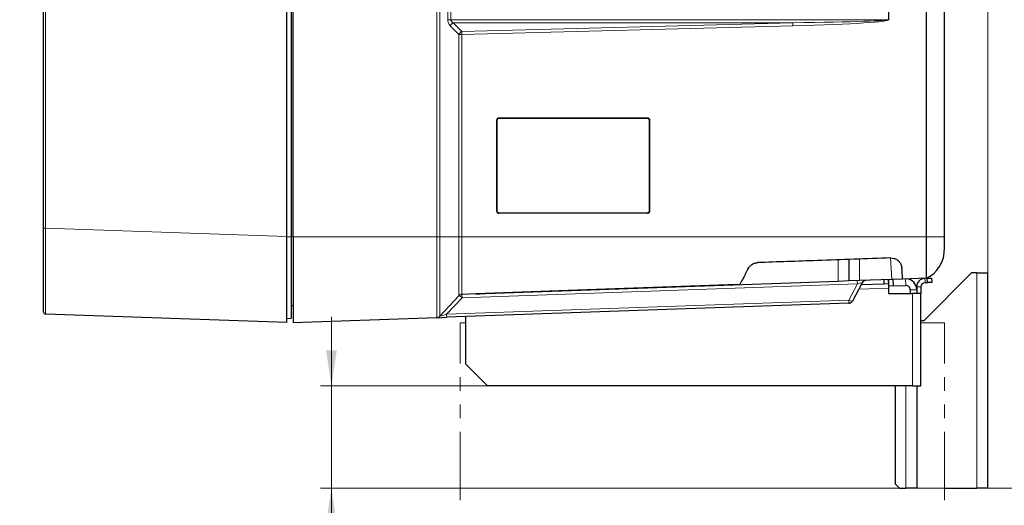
# Model space of a CAD drawing. Header units: millimetres. Extents: x 0 to 4205, y 0 to 2970.
# Tile 52 of 85: x 1950 to 2407, y 1592 to 1817. Entities that reach past the tile are written whole.
import ezdxf

# ---------------------------------------------------------------- set-up
doc = ezdxf.new("R2010")
doc.units = ezdxf.units.MM
doc.header["$LTSCALE"] = 5
doc.linetypes.add('PHANTOM', pattern=[12.7, 6.35, -1.27, 1.27, -1.27, 1.27, -1.27])
doc.styles.add('SLDTEXTSTYLE0', font='TXT', dxfattribs={"width": 0.605})
doc.dimstyles.new('SLDDIMSTYLE0', dxfattribs={"dimtxt": 12.841593, "dimasz": 16.5, "dimexe": 0, "dimexo": 0.0625, "dimgap": 3.210398, "dimtad": 1, "dimdec": 0, "dimrnd": 1e-09, "dimzin": 12, "dimdsep": 46, "dimtxsty": 'SLDTEXTSTYLE0', "dimsah": 1, "dimcen": 0.09, "dimadec": 0, "dimazin": 3, "dimtfac": 1, "dimtdec": 1, "dimtofl": 0, "dimtmove": 0, "dimatfit": 3, "dimfxl": 1, "dimfrac": 2, "dimtolj": 1, "dimtzin": 12, "dimarcsym": 0})
doc.dimstyles.new('SLDDIMSTYLE2', dxfattribs={"dimtxt": 12.841593, "dimasz": 16.5, "dimexe": 0, "dimexo": 0.0625, "dimgap": 3.210398, "dimtad": 1, "dimdec": 0, "dimrnd": 1e-09, "dimzin": 12, "dimdsep": 46, "dimtxsty": 'SLDTEXTSTYLE0', "dimsah": 1, "dimcen": 0.09, "dimadec": 0, "dimazin": 3, "dimtfac": 1, "dimtdec": 1, "dimtmove": 0, "dimatfit": 0, "dimfxl": 1, "dimfrac": 2, "dimtolj": 1, "dimtzin": 12, "dimarcsym": 0})

# ---------------------------------------------------------------- blocks, each defined once
blk = doc.blocks.new('_D_7')
at = {"color": 7, "linetype": 'Continuous', "lineweight": 0}
for p, q in [((2163.82, 2742.16), (2159.41, 2742.16)), ((2159.41, 2742.16), (2159.41, 2722.44)), ((2198.12, 2742.16), (2202.53, 2742.16)), ((2202.53, 2742.16), (2202.53, 2722.44)), ((1950.03, 2550.64), (1950.03, 2724.5)), ((2159.41, 2722.44), (2163.82, 2722.44)), ((2202.53, 2722.44), (2198.12, 2722.44)), ((2399.56, 1699.78), (2399.56, 2724.5)), ((1950.03, 2719.5), (2399.56, 2719.5))]:
    blk.add_line(p, q, dxfattribs=at)
at = {"color": 7, "linetype": 'Continuous', "lineweight": 18}
for points in [[(1950.03, 2719.5), (1966.53, 2717), (1966.53, 2722)], [(2399.56, 2719.5), (2383.06, 2722), (2383.06, 2717)]]:
    blk.add_solid(points, dxfattribs=at)
at = {"color": 7, "linetype": 'Continuous', "lineweight": 18, "char_height": 13.229, "attachment_point": 1, "style": 'SLDTEXTSTYLE0'}
for s, insert in [('450', (2166.27, 2762.15)), ('17,7', (2163.82, 2739.49))]:
    blk.add_mtext(s, dxfattribs=dict(at, insert=insert))
blk = doc.blocks.new('_D_8')
at = {"color": 7, "linetype": 'Continuous', "lineweight": 0}
for p, q in [((2094.79, 1647.34), (2094.79, 1679.34)), ((2167.26, 1647.34), (2089.79, 1647.34)), ((2094.79, 1599.78), (2094.79, 1647.34)), ((2394.56, 1599.78), (2089.79, 1599.78)), ((2094.79, 1599.78), (2094.79, 1519.53)), ((2072.13, 1557.75), (2072.13, 1562.16)), ((2072.13, 1562.16), (2091.85, 1562.16)), ((2091.85, 1562.16), (2091.85, 1557.75)), ((2072.13, 1533.25), (2072.13, 1528.84)), ((2091.85, 1528.84), (2091.85, 1533.25)), ((2072.13, 1528.84), (2091.85, 1528.84))]:
    blk.add_line(p, q, dxfattribs=at)
at = {"color": 7, "linetype": 'Continuous', "lineweight": 18}
for points in [[(2094.79, 1647.34), (2097.29, 1663.84), (2092.29, 1663.84)], [(2094.79, 1599.78), (2092.29, 1583.28), (2097.29, 1583.28)]]:
    blk.add_solid(points, dxfattribs=at)
at = {"color": 7, "linetype": 'Continuous', "lineweight": 18, "char_height": 13.229, "attachment_point": 1, "rotation": 90, "style": 'SLDTEXTSTYLE0'}
for s, insert in [('48', (2052.13, 1535.7)), ('1,9', (2074.79, 1533.25))]:
    blk.add_mtext(s, dxfattribs=dict(at, insert=insert))
blk = doc.blocks.new('_D_9')
at = {"color": 7, "linetype": 'Continuous', "lineweight": 0}
for p, q in [((2398.56, 2642.17), (2484.56, 2642.17)), ((2479.56, 1599.78), (2479.56, 2642.17)), ((2456.9, 2132.88), (2456.9, 2137.29)), ((2456.9, 2137.29), (2476.62, 2137.29)), ((2476.62, 2137.29), (2476.62, 2132.88)), ((2456.9, 2113.29), (2456.9, 2108.88)), ((2476.62, 2108.88), (2476.62, 2113.29)), ((2456.9, 2108.88), (2476.62, 2108.88)), ((2399.56, 1599.78), (2484.56, 1599.78))]:
    blk.add_line(p, q, dxfattribs=at)
at = {"color": 7, "linetype": 'Continuous', "lineweight": 18}
for points in [[(2479.56, 2642.17), (2477.06, 2625.67), (2482.06, 2625.67)], [(2479.56, 1599.78), (2482.06, 1616.28), (2477.06, 1616.28)]]:
    blk.add_solid(points, dxfattribs=at)
at = {"color": 7, "linetype": 'Continuous', "lineweight": 18, "char_height": 13.229, "attachment_point": 1, "rotation": 90, "style": 'SLDTEXTSTYLE0'}
for s, insert in [('1042', (2436.91, 2103.49)), ('41', (2459.57, 2113.29))]:
    blk.add_mtext(s, dxfattribs=dict(at, insert=insert))

msp = doc.modelspace()

# ---------------------------------------------------------------- linework, layer by layer
at = {"color": 8, "linetype": 'Continuous', "lineweight": 18}
for p, q in [((2143.73, 1716.65), (2143.73, 2586.69)), ((2145.13, 2586.69), (2145.13, 1716.65)), ((2148.85, 1817.5), (2148.85, 1975.84)), ((2150.19, 1975.84), (2150.19, 1817.5)), ((2353.53, 1817.5), (2353.53, 1975.84)), ((2353.58, 1975.84), (2353.58, 1817.5)), ((1962.05, 1906.17), (1962.05, 1720.63)), ((2150.19, 1817.5), (2148.85, 1817.5)), ((2150.19, 1817.5), (2353.53, 1817.5)), ((2309.04, 1816.09), (2151.38, 1816.09)), ((2151.38, 1816.09), (2155.37, 1812.04)), ((2155.37, 1812.04), (2309.04, 1816.09)), ((2353.58, 1817.5), (2353.53, 1817.5)), ((2153.99, 1810.63), (2150, 1814.67)), ((2153.99, 1716.65), (2153.99, 1810.63)), ((2155.38, 1810.63), (2153.99, 1810.63)), ((2309.05, 1814.67), (2155.38, 1810.63)), ((2155.38, 1810.63), (2155.38, 1716.65)), ((2171.46, 1728.67), (2171.46, 1770.67)), ((2171.56, 1770.67), (2171.46, 1770.67)), ((2171.56, 1770.67), (2171.65, 1770.67)), ((2171.65, 1770.67), (2171.65, 1728.67)), ((2241.55, 1771.57), (2172.55, 1771.57)), ((2172.56, 1771.77), (2241.56, 1771.77)), ((2242.45, 1728.67), (2242.45, 1770.67)), ((2242.45, 1770.67), (2242.56, 1770.67)), ((2242.66, 1770.67), (2242.56, 1770.67)), ((2242.66, 1770.67), (2242.66, 1728.67)), ((2171.56, 1728.67), (2171.46, 1728.67)), ((2171.56, 1728.67), (2171.65, 1728.67)), ((2242.45, 1728.67), (2242.56, 1728.67)), ((2242.66, 1728.67), (2242.56, 1728.67)), ((2172.55, 1727.77), (2241.55, 1727.77)), ((2241.56, 1727.57), (2172.56, 1727.57)), ((1962.05, 1720.63), (1961.09, 1720.63)), ((1962.05, 1720.63), (2074.09, 1716.72)), ((2074.09, 1716.65), (2076.09, 1716.65)), ((2076.09, 1716.68), (2077.06, 1716.68)), ((2143.73, 1716.65), (2077.06, 1716.65)), ((2145.13, 1716.65), (2153.99, 1716.65)), ((2371.06, 1716.65), (2155.38, 1716.65)), ((2330.07, 1695.89), (2330.07, 1705.9)), ((2340.06, 1706.25), (2340.06, 1696.24)), ((2355.06, 1696.76), (2354.36, 1706.75)), ((2361.49, 1694), (2361.39, 1696.99)), ((2370.49, 1695.3), (2370.42, 1697.3)), ((2394.56, 1599.78), (2394.56, 1699.78)), ((2339.03, 1694.72), (2155.44, 1688.31)), ((2335.02, 1687.18), (2339.03, 1694.72)), ((2338.98, 1696.2), (2339.03, 1694.72)), ((2353.46, 1692.71), (2339.67, 1692.22)), ((2363.56, 1692), (2366.56, 1692)), ((2368.56, 1693.3), (2366.56, 1693.3)), ((2155.44, 1688.31), (2148.3, 1680.66)), ((2148.3, 1680.66), (2335.02, 1687.18)), ((2155.38, 1689.79), (2155.44, 1688.31)), ((2335.02, 1687.18), (2335.07, 1685.7)), ((2364.56, 1647.34), (2364.56, 1690.24)), ((2148.3, 1680.66), (2148.35, 1679.18)), ((2361.56, 1647.34), (2361.56, 1599.78))]:
    msp.add_line(p, q, dxfattribs=at)
at = {"color": 7, "linetype": 'Continuous', "lineweight": 25}
for p, q in [((2371.06, 1716.65), (2371.06, 2151.67)), ((2379.56, 1716.65), (2379.56, 2151.67)), ((1961.09, 1720.63), (1961.09, 1906.17)), ((2076.09, 1880.85), (2076.09, 1716.65)), ((2074.09, 1716.72), (2074.09, 1871.96)), ((2077.06, 1716.65), (2077.06, 1871.84)), ((2171.56, 1770.67), (2171.56, 1728.67)), ((2241.56, 1771.67), (2172.56, 1771.67)), ((2242.56, 1728.67), (2242.56, 1770.67)), ((2172.56, 1727.67), (2241.56, 1727.67)), ((1961.09, 1681.65), (1961.09, 1720.63)), ((2074.09, 1676.74), (2074.09, 1716.72)), ((2335.07, 1706.07), (2335.07, 1696.07)), ((2355.06, 1696.76), (2340.06, 1696.24)), ((2351.53, 1694.64), (2351.46, 1696.64)), ((2353.57, 1693.72), (2353.46, 1696.71)), ((2353.46, 1696.71), (2353.53, 1694.71)), ((2360.05, 1696.94), (2355.06, 1696.76)), ((2355.46, 1696.78), (2355.57, 1693.79)), ((2371.06, 1697.32), (2360.05, 1696.94)), ((2370.06, 1677.78), (2392.06, 1699.78)), ((2371.06, 1697.32), (2371.49, 1697.34)), ((2371.49, 1697.34), (2373.49, 1697.41)), ((2371.56, 1695.34), (2371.49, 1697.34)), ((2373.49, 1697.41), (2373.56, 1695.41)), ((2394.56, 1699.78), (2392.06, 1699.78)), ((2394.56, 1699.78), (2399.56, 1699.78)), ((2399.56, 1599.78), (2399.56, 1699.78)), ((2330.07, 1695.89), (2166.14, 1690.17)), ((2335.07, 1696.07), (2330.07, 1695.89)), ((2340.06, 1696.24), (2335.07, 1696.07)), ((2341.3, 1695.28), (2336.77, 1686.76)), ((2351.53, 1694.64), (2340.76, 1694.26)), ((2353.53, 1694.71), (2351.53, 1694.64)), ((2353.46, 1692.71), (2353.46, 1690.24)), ((2355.57, 1693.79), (2353.57, 1693.72)), ((2355.57, 1693.79), (2361.49, 1694)), ((2363.56, 1692), (2363.56, 1690.24)), ((2366.56, 1693.3), (2366.56, 1692)), ((2366.56, 1692), (2366.56, 1690.24)), ((2368.56, 1693.3), (2368.56, 1690.24)), ((2370.49, 1695.3), (2371.56, 1695.34)), ((2373.56, 1695.41), (2371.56, 1695.34)), ((2145.13, 1679.65), (2153.99, 1689.16)), ((2161.82, 1690.02), (2155.38, 1689.79)), ((2166.14, 1690.17), (2161.82, 1690.02)), ((2353.46, 1690.24), (2364.56, 1690.24)), ((2368.56, 1690.24), (2364.56, 1690.24)), ((2368.56, 1647.34), (2368.56, 1690.24)), ((2076.09, 1684.7), (2077.06, 1684.67)), ((2335.07, 1685.7), (2148.35, 1679.18)), ((2074.09, 1676.74), (1962.05, 1680.65)), ((2074.09, 1678.67), (2076.09, 1678.74)), ((2143.73, 1679.02), (2077.06, 1676.69)), ((2143.73, 1679.02), (2148.35, 1679.18)), ((2157.26, 1657.34), (2157.26, 1679.49)), ((2368.56, 1677.78), (2370.06, 1677.78)), ((2157.26, 1657.34), (2167.26, 1647.34)), ((2364.56, 1647.34), (2167.26, 1647.34)), ((2356.56, 1647.34), (2356.56, 1601.78)), ((2364.56, 1647.34), (2368.56, 1647.34)), ((2366.56, 1647.34), (2366.56, 1599.78)), ((2356.56, 1601.78), (2358.56, 1599.78)), ((2358.56, 1599.78), (2361.56, 1599.78)), ((2366.56, 1599.78), (2361.56, 1599.78)), ((2379.56, 1599.78), (2394.56, 1599.78)), ((2399.56, 1599.78), (2394.56, 1599.78))]:
    msp.add_line(p, q, dxfattribs=at)
at = {"color": 7, "linetype": 'PHANTOM', "lineweight": 18}
for p, q in [((2154.56, 1276.69), (2154.56, 1676.69)), ((2154.56, 1676.69), (2157.26, 1676.69)), ((2368.56, 1676.69), (2379.56, 1676.69)), ((2379.56, 1276.69), (2379.56, 1676.69))]:
    msp.add_line(p, q, dxfattribs=at)
at = {"color": 7, "linetype": 'Continuous', "lineweight": 25, "flags": 128}
msp.add_lwpolyline([(2283.27, 1694.39), (2278.88, 1694.24), (2200.39, 1691.48), (2166.14, 1690.28)], dxfattribs=at)
at = {"color": 8, "linetype": 'Continuous', "lineweight": 18}
for centre, radius, start, end in [((2152.84, 1813.28), 3.16, 117.5561, 153.8971), ((2352.01, 1815.89), 42.97, 179.7365, 181.619), ((2156.83, 1809.24), 3.16, 117.5561, 153.8971), ((2198.34, 1811.85), 42.97, 179.7365, 181.619), ((2173.27, 1771.6), 0.719, 174.0133, 181.9891), ((2171.84, 1771.75), 0.719, 354.0133, 1.9891), ((2242.27, 1771.6), 0.719, 174.0133, 181.9891), ((2240.84, 1771.75), 0.719, 354.0133, 1.9891), ((2173.27, 1727.75), 0.719, 178.0109, 185.9867), ((2171.84, 1727.6), 0.719, 358.0109, 5.9867), ((2242.27, 1727.75), 0.719, 178.0109, 185.9867), ((2240.84, 1727.6), 0.719, 358.0109, 5.9867), ((2153.6, 1686.83), 2.36, 38.8136, 80.4561), ((2336.37, 1688.94), 2.22, 232.5116, 280.3824)]:
    msp.add_arc(centre, radius, start, end, dxfattribs=at)
at = {"color": 7, "linetype": 'Continuous', "lineweight": 25}
for centre, radius, start, end in [((2172.56, 1770.67), 1.1, 90, 180), ((2172.56, 1770.67), 1, 90, 180), ((2172.55, 1770.67), 0.9, 90, 180), ((2241.55, 1770.67), 0.9, 0, 90), ((2241.56, 1770.67), 1.1, 0, 90), ((2241.56, 1770.67), 1, 0, 90), ((2172.56, 1728.67), 1.1, 180, 270), ((2172.56, 1728.67), 1, 180, 270), ((2172.55, 1728.67), 0.9, 180, 270), ((2241.55, 1728.67), 0.9, 270, 0), ((2241.56, 1728.67), 1.1, 270, 0), ((2241.56, 1728.67), 1, 270, 0), ((2343.07, 1694.34), 2, 92, 152), ((2361.56, 1692), 5, 0, 87.6212), ((2370.56, 1693.3), 4, 92, 180), ((2361.56, 1692), 2, 0, 92), ((2370.56, 1693.3), 2, 92, 180), ((2335, 1687.7), 2, 272, 332), ((1962.09, 1681.65), 1, 180, 268)]:
    msp.add_arc(centre, radius, start, end, dxfattribs=at)
at = {"color": 8, "linetype": 'Continuous', "lineweight": 18}
for centre, major_axis, ratio, start_param, end_param in [((2152.81, 1817.5), (0, 4), 0.990766, 1.570796, 2.354324), ((2154.27, 1817.5), (4.09, 0), 0.489577, 3.141593, 3.92512), ((2200.94, 1817.5), (152.59, 0), 0.013107, 5.499658, 6.283185), ((2200.87, 1817.5), (152.71, 0), 0.026193, 5.499658, 6.283185), ((1962.09, 1720.68), (0.03, 40.02), 0.000871, 1.571985, 3.141563), ((2367.06, 1716.65), (12.5, 0), 0.000046, 5.038118, 6.283185), ((2338.45, 1694.18), (2.86, 1.14), 0.095722, 6.170686, 7.611635), ((2149.32, 1681.21), (4.2, 1.58), 0.037047, 3.067121, 4.453762)]:
    msp.add_ellipse(centre, major_axis=major_axis, ratio=ratio, start_param=start_param, end_param=end_param, dxfattribs=at)
at = {"color": 7, "linetype": 'Continuous', "lineweight": 25}
msp.add_ellipse((2367.06, 1711.53), major_axis=(0, -15), ratio=0.833333, start_param=0.325729, end_param=1.570796, dxfattribs=at)
for points, knots in [([(2076.09, 1716.65), (2076.09, 1715.04), (2076.09, 1711.34), (2076.09, 1705.57), (2076.09, 1699.64), (2076.09, 1694.14), (2076.09, 1689.32), (2076.09, 1685.24), (2076.09, 1682.07), (2076.09, 1679.88), (2076.09, 1678.87), (2076.09, 1678.77), (2076.09, 1678.74)], [0, 0, 0, 0, 0.080916, 0.186818, 0.295793, 0.401549, 0.510344, 0.616276, 0.725271, 0.831331, 0.940491, 1, 1, 1, 1]), ([(2077.06, 1716.65), (2077.06, 1714.33), (2077.06, 1709.7), (2077.06, 1703.16), (2077.06, 1697.22), (2077.06, 1691.82), (2077.06, 1686.98), (2077.06, 1682.86), (2077.06, 1679.71), (2077.06, 1677.81), (2077.06, 1676.85), (2077.06, 1676.74), (2077.06, 1676.69)], [0, 0, 0, 0, 0.110744, 0.221492, 0.321792, 0.4221, 0.529354, 0.636614, 0.743864, 0.851113, 0.925558, 1, 1, 1, 1]), ([(2371.06, 1697.32), (2371.06, 1697.41), (2371.06, 1697.6), (2371.06, 1699.03), (2371.06, 1701.25), (2371.06, 1704.27), (2371.06, 1707.96), (2371.06, 1712.19), (2371.06, 1715.16), (2371.06, 1716.65)], [0, 0, 0, 0, 0.13996, 0.279956, 0.419949, 0.55939, 0.70648, 0.852645, 1, 1, 1, 1]), ([(2379.56, 1711.53), (2379.56, 1711.61), (2379.56, 1711.76), (2379.56, 1712.94), (2379.56, 1714.63), (2379.56, 1715.97), (2379.56, 1716.65)], [0, 0, 0, 0, 0.250834, 0.499817, 0.748645, 1, 1, 1, 1]), ([(2354.53, 1706.75), (2343.18, 1706.36), (2322.54, 1705.63), (2301.91, 1704.91), (2292.63, 1704.59)], [0, 0, 0, 0, 0.550307, 1, 1, 1, 1]), ([(2354.53, 1706.75), (2355.03, 1706.72), (2356.04, 1706.67), (2357.41, 1706.04), (2358.52, 1705.09), (2359.43, 1703.7), (2359.6, 1702.7), (2359.69, 1702.1)], [0, 0, 0, 0, 0.170205, 0.340153, 0.516509, 0.713032, 1, 1, 1, 1]), ([(2288.39, 1701.94), (2287.96, 1701.13), (2287.1, 1699.51), (2286.03, 1697.51), (2285.03, 1695.61), (2284.68, 1694.95), (2284.47, 1694.57)], [0, 0, 0, 0, 0.22479, 0.44599, 0.673162, 1, 1, 1, 1]), ([(2288.39, 1701.94), (2288.67, 1702.37), (2289.22, 1703.23), (2290.63, 1704.2), (2291.87, 1704.55), (2292.51, 1704.58), (2292.63, 1704.59)], [0, 0, 0, 0, 0.326347, 0.654912, 0.935655, 1, 1, 1, 1]), ([(2360.05, 1696.94), (2360.05, 1696.99), (2360.04, 1697.1), (2359.98, 1697.95), (2359.89, 1699.31), (2359.78, 1700.78), (2359.71, 1701.81), (2359.69, 1702.1)], [0, 0, 0, 0, 0.2239406, 0.4543092, 0.6782587, 0.9087249, 1, 1, 1, 1]), ([(2283.27, 1694.39), (2283.44, 1694.4), (2283.76, 1694.42), (2284.15, 1694.46), (2284.4, 1694.51), (2284.45, 1694.55), (2284.47, 1694.57)], [0, 0, 0, 0, 0.299534, 0.562925, 0.808487, 1, 1, 1, 1]), ([(2161.82, 1690.02), (2161.97, 1690.02), (2162.28, 1690.04), (2162.87, 1690.08), (2163.56, 1690.14), (2164.33, 1690.19), (2165.2, 1690.25), (2165.82, 1690.27), (2166.14, 1690.28)], [0, 0, 0, 0, 0.158608, 0.321863, 0.480456, 0.643581, 0.818709, 1, 1, 1, 1])]:
    msp.add_open_spline(points, degree=3, knots=knots, dxfattribs=at)
at = {"color": 8, "linetype": 'Continuous', "lineweight": 18}
for points, knots in [([(2143.73, 1679.02), (2143.73, 1679.02), (2143.73, 1679.02), (2143.73, 1679.17), (2143.73, 1680.14), (2143.73, 1682.33), (2143.73, 1685.61), (2143.73, 1688.81), (2143.73, 1692.32), (2143.73, 1696.11), (2143.73, 1701.73), (2143.73, 1707.78), (2143.73, 1712.83), (2143.73, 1715.79), (2143.73, 1716.65)], [0, 0, 0, 0, 0.000001, 0.059558, 0.166992, 0.274418, 0.387197, 0.499972, 0.526998, 0.634444, 0.741887, 0.849316, 0.956751, 1, 1, 1, 1]), ([(2145.13, 1716.65), (2145.13, 1716.65), (2145.13, 1715.81), (2145.13, 1712.89), (2145.13, 1707.93), (2145.13, 1701.98), (2145.13, 1696.46), (2145.13, 1692.73), (2145.13, 1689.28), (2145.13, 1686.13), (2145.13, 1682.9), (2145.13, 1680.75), (2145.13, 1679.8), (2145.13, 1679.65), (2145.13, 1679.65), (2145.13, 1679.65)], [0, 0, 0, 0, 0.000001, 0.043245, 0.150683, 0.258113, 0.365559, 0.473007, 0.500028, 0.612804, 0.725584, 0.83301, 0.940446, 0.999999, 1, 1, 1, 1]), ([(2153.99, 1689.16), (2153.99, 1689.16), (2153.99, 1689.16), (2153.99, 1689.35), (2153.99, 1690.31), (2153.99, 1692.03), (2153.99, 1694.34), (2153.99, 1697.26), (2153.99, 1700.91), (2153.99, 1705.13), (2153.99, 1709.62), (2153.99, 1713.48), (2153.99, 1715.84), (2153.99, 1716.65)], [0, 0, 0, 0, 0.000001, 0.08721, 0.194688, 0.302153, 0.401023, 0.499888, 0.614221, 0.728559, 0.836108, 0.943677, 1, 1, 1, 1]), ([(2155.38, 1716.65), (2155.38, 1716.65), (2155.38, 1715.86), (2155.39, 1713.55), (2155.38, 1709.78), (2155.38, 1705.39), (2155.38, 1701.27), (2155.38, 1697.71), (2155.38, 1694.86), (2155.38, 1692.59), (2155.38, 1690.93), (2155.38, 1689.95), (2155.38, 1689.84), (2155.38, 1689.79)], [0, 0, 0, 0, 0.000001, 0.056287, 0.163872, 0.271437, 0.385778, 0.500113, 0.598977, 0.697847, 0.805319, 0.912805, 1, 1, 1, 1])]:
    msp.add_open_spline(points, degree=3, knots=knots, dxfattribs=at)
for points in [[(2143.73, 1716.65), (2143.86, 1716.65), (2144.13, 1716.65), (2144.5, 1716.65), (2144.84, 1716.65), (2145.03, 1716.65), (2145.13, 1716.65)], [(2155.38, 1716.65), (2155.25, 1716.65), (2154.99, 1716.65), (2154.62, 1716.65), (2154.27, 1716.65), (2154.09, 1716.65), (2153.99, 1716.65)]]:
    msp.add_open_spline(points, degree=3, dxfattribs=at)
at = {"color": 7, "linetype": 'Continuous', "lineweight": 25}
for points in [[(2353.53, 1694.71), (2353.52, 1694.68), (2353.5, 1694.62), (2353.48, 1694.15), (2353.47, 1693.49), (2353.46, 1692.97), (2353.46, 1692.71)], [(2155.38, 1689.79), (2155.25, 1689.78), (2154.99, 1689.76), (2154.62, 1689.62), (2154.27, 1689.43), (2154.09, 1689.25), (2153.99, 1689.16)], [(2143.73, 1679.02), (2143.86, 1679.03), (2144.13, 1679.05), (2144.5, 1679.19), (2144.84, 1679.38), (2145.03, 1679.56), (2145.13, 1679.65)]]:
    msp.add_open_spline(points, degree=3, dxfattribs=at)

# ---------------------------------------------------------------- dimensions: what is measured, and where the dimension line sits
at = {"color": 7, "linetype": 'Continuous', "lineweight": 18}
dim = msp.add_linear_dim(base=(2399.56, 2719.5), p1=(1950.03, 2550.64), p2=(2399.56, 1699.78), dimstyle='SLDDIMSTYLE0', dxfattribs=at)
dim.commit()
dim.dimension.update_dxf_attribs({"geometry": '_D_7', "text_midpoint": (2180.97, 2719.5), "dimtype": 160})
for base, p1, p2, dimstyle, picture, middle in [((2479.56, 2642.17), (2399.56, 1599.78), (2398.56, 2642.17), 'SLDDIMSTYLE0', '_D_9', (2479.56, 2123.08)), ((2094.79, 1647.34), (2394.56, 1599.78), (2167.26, 1647.34), 'SLDDIMSTYLE2', '_D_8', (2094.79, 1545.5))]:
    dim = msp.add_linear_dim(base=base, p1=p1, p2=p2, angle=90, dimstyle=dimstyle, dxfattribs=at)
    dim.commit()
    dim.dimension.update_dxf_attribs({"geometry": picture, "text_midpoint": middle, "dimtype": 160})

doc.saveas('drawing.dxf')
